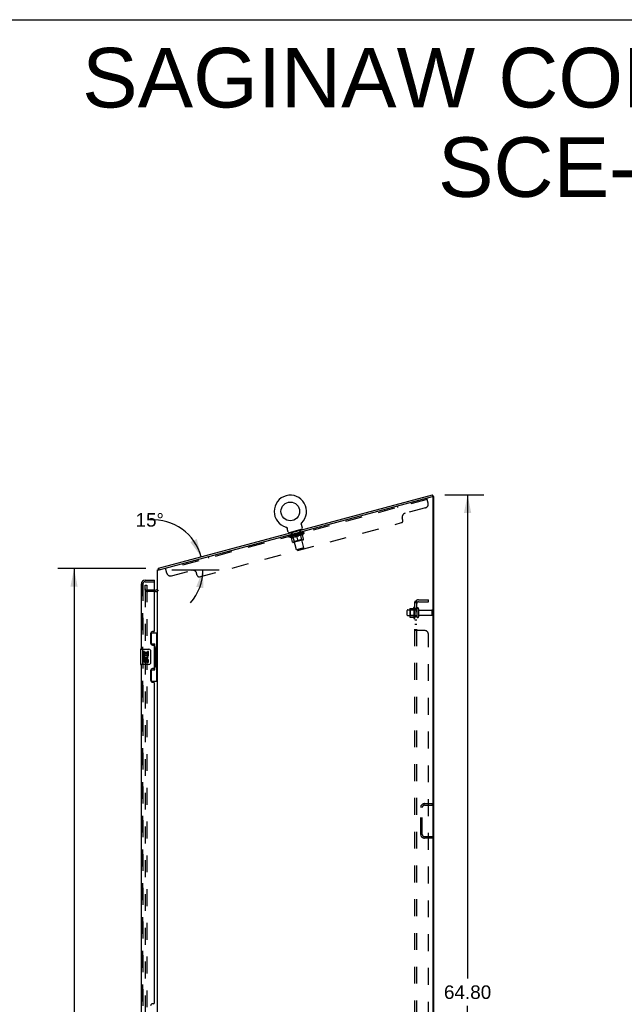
# Model space of a CAD drawing. Header units: inches. Extents: x 0 to 200, y 0 to 129.
# Tile 81 of 82: x 96 to 135, y 65 to 129. Entities that reach past the tile are written whole.
import ezdxf

# ---------------------------------------------------------------- set-up
doc = ezdxf.new("R2010")
doc.units = ezdxf.units.IN
doc.header["$LTSCALE"] = 11
doc.header["$MEASUREMENT"] = 0
doc.linetypes.add('HIDDEN', pattern=[0.2, 0.1, -0.1])
doc.layers.get('0').update_dxf_attribs({"linetype": 'CONTINUOUS'})
for name, color, linetype in [('DEFAULT_2', 8, 'HIDDEN'), ('DIMENSIONS', 7, 'CONTINUOUS'), ('LEFT_DOOR_ASSEMBLY', 7, 'CONTINUOUS'), ('RIGHT_DOOR_ASSEMBLY', 7, 'CONTINUOUS'), ('SUBPANEL', 7, 'CONTINUOUS')]:
    doc.layers.add(name, color=color, linetype=linetype)
doc.styles.get("Standard").update_dxf_attribs({"font": 'arial.ttf'})
doc.dimstyles.new('DIMSTYLE_1', dxfattribs={"dimtxt": 0.882353, "dimasz": 1.176471, "dimexe": 0.09, "dimexo": 0.07, "dimgap": 0.0375, "dimtad": 0, "dimtih": 1, "dimtoh": 1, "dimzin": 4, "dimdsep": 46, "dimtxsty": 'Standard', "dimblk": '_FILLED', "dimblk1": '_FILLED', "dimblk2": '_FILLED', "dimcen": 0.09, "dimazin": 1, "dimtfac": 1, "dimtdec": 3, "dimtofl": 0, "dimtmove": 0, "dimatfit": 3, "dimldrblk": '_FILLED', "dimfxl": 0, "dimtolj": 1, "dimtzin": 4, "dimarcsym": 0})
doc.dimstyles.new('DIMSTYLE_2', dxfattribs={"dimtxt": 0.882353, "dimasz": 1.176471, "dimexe": 0.09, "dimexo": 0.07, "dimgap": 0.0375, "dimtad": 0, "dimtih": 1, "dimtoh": 1, "dimdec": 0, "dimzin": 4, "dimdsep": 46, "dimtxsty": 'Standard', "dimblk": '_FILLED', "dimblk1": '_FILLED', "dimblk2": '_FILLED', "dimcen": 0.09, "dimadec": 0, "dimazin": 1, "dimtfac": 1, "dimtdec": 3, "dimtofl": 0, "dimtmove": 0, "dimatfit": 3, "dimldrblk": '_FILLED', "dimfxl": 0, "dimtolj": 1, "dimtzin": 4, "dimarcsym": 0})

# ---------------------------------------------------------------- blocks, each defined once
blk = doc.blocks.new('_FILLED')
at = {"color": 0, "linetype": 'ByBlock'}
blk.add_solid([(0, 0), (-1, 0.2), (-1, -0.2)], dxfattribs=at)
blk = doc.blocks.new('*D5')
at = {"layer": 'DIMENSIONS', "color": 2, "linetype": 'Continuous'}
for p, q in [((123.702, 98.445), (126.246, 98.445)), ((125.187, 98.445), (125.187, 66.925)), ((125.187, 33.641), (125.187, 65.16)), ((123.756, 33.641), (126.246, 33.641))]:
    blk.add_line(p, q, dxfattribs=at)
at = {"layer": 'DIMENSIONS', "color": 2, "linetype": 'Continuous', "xscale": 1.1764705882, "yscale": 1.1764705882, "zscale": 1.1764705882}
for p, rotation in [((125.187, 98.445), 90), ((125.187, 33.641), 270)]:
    blk.add_blockref('_FILLED', p, dxfattribs=dict(at, rotation=rotation))
at = {"layer": 'DIMENSIONS', "color": 2, "linetype": 'Continuous', "insert": (125.187, 66.484), "char_height": 0.8824, "width": 3.08332, "attachment_point": 2, "line_spacing_factor": 0.9}
blk.add_mtext('64.80', dxfattribs=at)
blk = doc.blocks.new('*D6')
at = {"layer": 'DIMENSIONS', "color": 2, "linetype": 'Continuous'}
for p, q in [((104.218, 93.64), (98.481, 93.64)), ((99.54, 93.64), (99.54, 64.523)), ((99.54, 33.641), (99.54, 62.758)), ((104.368, 33.641), (98.481, 33.641))]:
    blk.add_line(p, q, dxfattribs=at)
at = {"layer": 'DIMENSIONS', "color": 2, "linetype": 'Continuous', "xscale": 1.1764705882, "yscale": 1.1764705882, "zscale": 1.1764705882}
for p, rotation in [((99.54, 93.64), 90), ((99.54, 33.641), 270)]:
    blk.add_blockref('_FILLED', p, dxfattribs=dict(at, rotation=rotation))
at = {"layer": 'DIMENSIONS', "color": 2, "linetype": 'Continuous', "insert": (99.54, 64.082), "char_height": 0.8824, "width": 3.08332, "attachment_point": 2, "line_spacing_factor": 0.9}
blk.add_mtext('60.00', dxfattribs=at)
blk = doc.blocks.new('*D10')
at = {"layer": 'DIMENSIONS', "color": 2, "linetype": 'Continuous'}
blk.add_line((105.912, 93.57), (109.002, 93.57), dxfattribs=at)
for start, end in [(15, 93.87754), (318.59782, 360)]:
    blk.add_arc((104.687, 93.57), 3.256, start, end, dxfattribs=at)
for points in [[(107.116, 95.376), (107.832, 94.413), (107.541, 95.577)], [(107.963, 92.371), (107.943, 93.57), (107.5, 92.455)]]:
    blk.add_solid(points, dxfattribs=at)
at = {"layer": 'DIMENSIONS', "color": 2, "linetype": 'Continuous', "insert": (104.467, 97.26), "char_height": 0.88235, "width": 1.95933, "attachment_point": 2, "line_spacing_factor": 0.9}
blk.add_mtext('15\\fgdt;{\\fgdt;~}', dxfattribs=at)

msp = doc.modelspace()

# ---------------------------------------------------------------- linework, layer by layer
at = {"color": 7, "linetype": 'Continuous'}
for p, q in [((0, 129.412), (200, 129.412)), ((105.05, 93.668), (122.908, 98.453)), ((122.935, 98.352), (122.908, 98.453)), ((122.985, 98.338), (122.917, 98.338)), ((113.351, 96.354), (113.351, 96.354)), ((113.351, 96.354), (113.355, 96.353)), ((113.355, 96.353), (113.359, 96.352)), ((113.359, 96.352), (113.363, 96.35)), ((113.363, 96.35), (113.367, 96.349)), ((113.367, 96.349), (113.371, 96.347)), ((113.371, 96.347), (113.375, 96.345)), ((113.375, 96.345), (113.379, 96.343)), ((113.379, 96.343), (113.383, 96.341)), ((113.383, 96.341), (113.386, 96.338)), ((113.386, 96.338), (113.39, 96.336)), ((113.39, 96.336), (113.393, 96.333)), ((113.393, 96.333), (113.397, 96.33)), ((113.397, 96.331), (113.4, 96.328)), ((113.4, 96.328), (113.403, 96.325)), ((113.403, 96.325), (113.406, 96.322)), ((113.406, 96.322), (113.409, 96.319)), ((113.409, 96.319), (113.412, 96.315)), ((113.412, 96.315), (113.415, 96.312)), ((113.415, 96.312), (113.418, 96.309)), ((113.418, 96.309), (113.42, 96.305)), ((113.42, 96.305), (113.423, 96.301)), ((113.423, 96.301), (113.425, 96.298)), ((113.425, 96.298), (113.427, 96.294)), ((113.427, 96.294), (113.429, 96.29)), ((113.436, 96.274), (113.437, 96.27)), ((113.437, 96.27), (113.438, 96.266)), ((113.503, 96.026), (113.438, 96.266)), ((114.351, 96.546), (114.352, 96.55)), ((114.351, 96.542), (114.351, 96.546)), ((114.352, 96.537), (114.351, 96.542)), ((114.352, 96.559), (114.353, 96.563)), ((114.352, 96.555), (114.352, 96.559)), ((114.352, 96.55), (114.352, 96.555)), ((114.352, 96.533), (114.352, 96.537)), ((114.353, 96.563), (114.354, 96.568)), ((114.354, 96.572), (114.355, 96.576)), ((114.354, 96.568), (114.354, 96.572)), ((114.355, 96.576), (114.357, 96.58)), ((114.42, 96.272), (114.356, 96.512)), ((114.357, 96.58), (114.358, 96.584)), ((114.358, 96.584), (114.359, 96.588)), ((114.359, 96.588), (114.361, 96.592)), ((114.361, 96.592), (114.363, 96.596)), ((114.363, 96.596), (114.365, 96.6)), ((114.365, 96.6), (114.367, 96.604)), ((114.367, 96.604), (114.369, 96.608)), ((114.369, 96.608), (114.371, 96.612)), ((114.371, 96.612), (114.373, 96.615)), ((114.373, 96.615), (114.376, 96.619)), ((114.376, 96.619), (114.379, 96.622)), ((114.378, 96.622), (114.381, 96.626)), ((114.381, 96.626), (114.384, 96.629)), ((114.381, 96.626), (114.383, 96.627)), ((114.384, 96.629), (114.387, 96.632)), ((114.387, 96.632), (114.387, 96.632)), ((114.399, 96.204), (113.554, 95.977)), ((113.554, 95.977), (113.562, 95.948)), ((114.399, 96.204), (114.407, 96.175)), ((105.035, 93.611), (105.073, 93.582)), ((105.05, 93.668), (105.076, 93.57)), ((104.781, 92.245), (104.842, 92.245))]:
    msp.add_line(p, q, dxfattribs=at)
at = {"color": 3, "linetype": 'Continuous'}
for p, q in [((105.089, 93.57), (122.893, 98.341)), ((122.935, 98.352), (122.903, 98.344)), ((122.933, 33.807), (122.933, 98.311)), ((122.985, 33.745), (122.985, 98.338)), ((104.985, 33.745), (104.985, 93.57)), ((104.985, 93.57), (105.089, 93.57))]:
    msp.add_line(p, q, dxfattribs=at)
at = {"color": 7, "linetype": 'Continuous'}
for points in [[(113.429, 96.29), (113.431, 96.286), (113.433, 96.282), (113.434, 96.278), (113.436, 96.274), (113.437, 96.27)], [(114.355, 96.516), (114.354, 96.52), (114.353, 96.524), (114.352, 96.529), (114.352, 96.533)], [(114.356, 96.512), (114.355, 96.516), (114.354, 96.52), (114.353, 96.524), (114.352, 96.529), (114.352, 96.533)], [(105.035, 93.611), (105.037, 93.613), (105.038, 93.615), (105.039, 93.617), (105.039, 93.62), (105.04, 93.623), (105.041, 93.626), (105.041, 93.629), (105.041, 93.632), (105.042, 93.636), (105.042, 93.639)], [(105.042, 93.639), (105.042, 93.645), (105.042, 93.648), (105.042, 93.651), (105.043, 93.654), (105.043, 93.656), (105.044, 93.659), (105.044, 93.661), (105.045, 93.663), (105.046, 93.665), (105.047, 93.666), (105.048, 93.667), (105.049, 93.667), (105.05, 93.668)]]:
    msp.add_lwpolyline(points, dxfattribs=at)
msp.add_circle((113.634, 97.37), 0.609, dxfattribs=at)
for centre, radius, start, end in [((113.634, 97.37), 1.054, 315.39933, 254.60066), ((114.362, 96.256), 0.06, 285, 15), ((113.56, 96.041), 0.06, 195, 285), ((105.231, 93.461), 0.246, 142.60593, 153.65775), ((104.842, 92.387), 0.142, 270, 360)]:
    msp.add_arc(centre, radius, start, end, dxfattribs=at)
at = {"color": 3, "linetype": 'Continuous'}
msp.add_arc((122.901, 98.311), 0.0312, 0, 105, dxfattribs=at)
at = {"layer": 'DEFAULT_2', "color": 8, "linetype": 'HIDDEN'}
for p, q in [((122.613, 97.909), (122.524, 98.242)), ((122.551, 98.142), (105.526, 93.58)), ((120.592, 97.724), (120.619, 97.624)), ((122.436, 97.603), (121.108, 97.247)), ((119.747, 97.498), (119.774, 97.398)), ((120.971, 96.791), (120.931, 96.941)), ((107.722, 93.111), (120.883, 96.638)), ((113.351, 96.354), (113.351, 96.354)), ((113.357, 96.352), (113.359, 96.352)), ((113.558, 95.699), (113.548, 95.735)), ((113.557, 95.731), (113.556, 95.737)), ((114.536, 95.961), (113.558, 95.699)), ((113.704, 95.645), (113.558, 95.699)), ((113.564, 95.731), (114.514, 95.985)), ((113.564, 95.731), (113.564, 95.733)), ((113.571, 95.733), (113.571, 95.735)), ((113.572, 95.733), (113.571, 95.735)), ((113.579, 95.737), (113.578, 95.743)), ((113.616, 95.748), (113.589, 95.848)), ((113.592, 95.738), (113.592, 95.741)), ((113.594, 95.739), (113.593, 95.741)), ((113.615, 95.747), (113.614, 95.752)), ((113.627, 95.747), (113.626, 95.75)), ((113.629, 95.748), (113.628, 95.751)), ((113.786, 95.793), (113.631, 95.751)), ((113.664, 95.76), (113.663, 95.765)), ((113.666, 95.758), (113.665, 95.76)), ((113.666, 95.758), (113.666, 95.76)), ((113.669, 95.759), (113.668, 95.761)), ((113.674, 95.76), (113.673, 95.763)), ((113.674, 95.76), (113.674, 95.762)), ((113.677, 95.761), (113.676, 95.763)), ((113.679, 95.762), (113.679, 95.765)), ((113.701, 95.924), (113.68, 96.001)), ((113.683, 95.762), (113.682, 95.765)), ((113.694, 95.765), (113.693, 95.768)), ((113.787, 95.367), (113.703, 95.681)), ((113.704, 95.645), (113.712, 95.648)), ((113.708, 95.769), (113.707, 95.774)), ((113.708, 95.769), (113.707, 95.771)), ((113.77, 95.932), (113.713, 95.916)), ((113.724, 95.776), (113.723, 95.781)), ((113.724, 95.773), (113.723, 95.776)), ((113.724, 95.773), (113.723, 95.776)), ((113.732, 95.776), (113.732, 95.778)), ((113.735, 96.026), (113.743, 95.997)), ((113.736, 95.777), (113.735, 95.779)), ((113.743, 95.779), (113.742, 95.781)), ((113.751, 95.781), (113.75, 95.786)), ((113.763, 95.784), (113.763, 95.786)), ((114.044, 94.877), (113.765, 95.92)), ((113.766, 95.785), (113.765, 95.787)), ((113.787, 95.79), (113.786, 95.793)), ((113.838, 95.807), (113.79, 95.794)), ((113.794, 95.795), (113.793, 95.8)), ((113.8, 95.794), (113.799, 95.796)), ((113.804, 95.795), (113.803, 95.797)), ((113.903, 95.401), (113.806, 95.763)), ((113.808, 95.796), (113.807, 95.803)), ((113.811, 95.797), (113.811, 95.799)), ((113.82, 95.799), (113.819, 95.802)), ((113.961, 95.714), (113.822, 95.677)), ((113.839, 95.804), (113.838, 95.807)), ((113.896, 95.822), (113.85, 95.81)), ((113.866, 95.812), (113.866, 95.814)), ((113.871, 95.816), (113.87, 95.821)), ((113.875, 95.814), (113.874, 95.816)), ((113.877, 95.814), (113.875, 95.822)), ((113.879, 95.815), (113.878, 95.818)), ((113.885, 95.817), (113.884, 95.819)), ((113.896, 95.82), (113.896, 95.822)), ((113.958, 95.839), (113.916, 95.827)), ((113.927, 95.828), (113.926, 95.83)), ((113.95, 95.837), (114.037, 95.866)), ((113.954, 95.838), (113.952, 95.843)), ((113.953, 95.843), (113.952, 95.843)), ((113.954, 95.838), (113.953, 95.843)), ((113.955, 95.835), (113.954, 95.838)), ((113.958, 95.836), (113.957, 95.839)), ((113.959, 95.836), (113.958, 95.839)), ((113.959, 95.836), (113.958, 95.839)), ((114.022, 95.856), (113.985, 95.846)), ((113.99, 95.845), (113.99, 95.847)), ((114.023, 95.854), (114.023, 95.856)), ((114.037, 95.86), (114.036, 95.86)), ((114.037, 95.857), (114.036, 95.86)), ((114.039, 95.861), (114.037, 95.866)), ((114.037, 95.857), (114.037, 95.86)), ((114.041, 95.858), (114.04, 95.861)), ((114.04, 95.861), (114.041, 95.861)), ((114.041, 95.859), (114.041, 95.861)), ((114.042, 95.861), (114.092, 95.875)), ((114.055, 95.862), (114.055, 95.865)), ((114.153, 95.435), (114.061, 95.777)), ((114.066, 95.872), (114.127, 95.884)), ((114.067, 95.868), (114.066, 95.872)), ((114.083, 95.872), (114.083, 95.875)), ((114.088, 95.871), (114.088, 95.873)), ((114.119, 95.882), (114.161, 95.893)), ((114.12, 95.88), (114.119, 95.882)), ((114.12, 95.88), (114.119, 95.882)), ((114.121, 95.88), (114.12, 95.883)), ((114.122, 95.888), (114.122, 95.888)), ((114.123, 95.883), (114.122, 95.888)), ((114.123, 95.883), (114.122, 95.888)), ((114.124, 95.881), (114.123, 95.883)), ((114.152, 95.888), (114.151, 95.89)), ((114.318, 95.81), (114.179, 95.773)), ((114.181, 95.899), (114.227, 95.911)), ((114.182, 95.896), (114.181, 95.899)), ((114.194, 95.899), (114.193, 95.902)), ((114.2, 95.901), (114.199, 95.904)), ((114.202, 95.902), (114.2, 95.909)), ((114.204, 95.902), (114.203, 95.905)), ((114.206, 95.905), (114.204, 95.91)), ((114.212, 95.904), (114.211, 95.907)), ((114.218, 96.155), (114.226, 96.126)), ((114.293, 96.072), (114.235, 96.056)), ((114.239, 95.914), (114.287, 95.927)), ((114.24, 95.912), (114.239, 95.914)), ((114.525, 95.006), (114.246, 96.049)), ((114.259, 95.917), (114.258, 95.919)), ((114.267, 95.919), (114.266, 95.921)), ((114.27, 95.92), (114.268, 95.926)), ((114.275, 95.921), (114.274, 95.924)), ((114.278, 95.922), (114.278, 95.925)), ((114.3, 96.084), (114.279, 96.161)), ((114.283, 95.926), (114.282, 95.931)), ((114.386, 95.53), (114.289, 95.892)), ((114.291, 95.928), (114.446, 95.97)), ((114.292, 95.926), (114.291, 95.928)), ((114.313, 95.931), (114.312, 95.934)), ((114.315, 95.932), (114.314, 95.934)), ((114.327, 95.935), (114.325, 95.941)), ((114.336, 95.937), (114.335, 95.94)), ((114.343, 95.939), (114.342, 95.942)), ((114.346, 95.94), (114.345, 95.943)), ((114.353, 95.945), (114.351, 95.95)), ((114.355, 95.942), (114.354, 95.945)), ((114.355, 95.942), (114.354, 95.945)), ((114.37, 95.947), (114.369, 95.951)), ((114.371, 95.947), (114.37, 95.949)), ((114.385, 95.951), (114.384, 95.953)), ((114.396, 95.953), (114.395, 95.956)), ((114.399, 95.954), (114.398, 95.957)), ((114.402, 95.955), (114.401, 95.958)), ((114.404, 95.956), (114.404, 95.958)), ((114.404, 95.956), (114.404, 95.958)), ((114.41, 95.957), (114.409, 95.96)), ((114.413, 95.961), (114.412, 95.966)), ((114.412, 95.958), (114.412, 95.96)), ((114.413, 95.958), (114.412, 95.96)), ((114.503, 95.559), (114.419, 95.873)), ((114.428, 95.839), (114.436, 95.841)), ((114.461, 95.974), (114.434, 96.075)), ((114.436, 95.841), (114.536, 95.961)), ((114.449, 95.968), (114.449, 95.97)), ((114.451, 95.968), (114.451, 95.971)), ((114.462, 95.974), (114.461, 95.979)), ((114.485, 95.977), (114.484, 95.98)), ((114.486, 95.978), (114.485, 95.98)), ((114.498, 95.984), (114.497, 95.989)), ((114.506, 95.983), (114.506, 95.986)), ((114.507, 95.983), (114.507, 95.986)), ((114.514, 95.985), (114.513, 95.988)), ((114.52, 95.99), (114.519, 95.995)), ((114.536, 95.961), (114.526, 95.997)), ((114.482, 95.523), (113.823, 95.346)), ((113.903, 95.401), (113.88, 95.362)), ((114.386, 95.53), (113.903, 95.401)), ((114.525, 95.006), (114.044, 94.877)), ((114.386, 95.53), (114.425, 95.508)), ((114.483, 94.932), (114.525, 95.006)), ((108.276, 94.425), (108.303, 94.324)), ((114.118, 94.834), (114.044, 94.877)), ((114.118, 94.834), (114.483, 94.932)), ((105.589, 93.347), (105.499, 93.68)), ((107.431, 94.198), (107.458, 94.098)), ((105.895, 93.17), (107.223, 93.526)), ((107.569, 93.2), (107.529, 93.35)), ((104.172, 92.369), (104.172, 92.557)), ((104.172, 92.557), (104.276, 92.557)), ((104.276, 92.557), (104.276, 34.724)), ((104.172, 92.327), (104.172, 92.369)), ((104.172, 92.236), (104.172, 92.327)), ((104.172, 92.236), (104.172, 35.115)), ((104.781, 92.245), (104.358, 92.245)), ((104.842, 92.141), (104.358, 92.141)), ((121.686, 91.121), (121.686, 90.41)), ((121.256, 90.613), (121.256, 90.919)), ((121.286, 90.949), (121.881, 90.949)), ((121.286, 90.583), (121.881, 90.583)), ((121.42, 91.021), (121.42, 90.51)), ((121.44, 90.949), (121.42, 90.969)), ((121.44, 90.582), (121.42, 90.562)), ((121.43, 91.043), (121.658, 91.043)), ((121.43, 90.488), (121.658, 90.488)), ((121.44, 90.949), (121.44, 90.582)), ((121.736, 90.949), (121.44, 90.949)), ((121.736, 90.582), (121.44, 90.582)), ((121.736, 90.949), (121.756, 90.969)), ((121.736, 90.949), (121.736, 90.582)), ((121.736, 90.582), (121.756, 90.562)), ((121.756, 91.1), (121.756, 90.431)), ((121.881, 91.03), (121.881, 90.501)), ((121.987, 91.03), (121.987, 90.501)), ((122.049, 90.932), (122.851, 90.932)), ((122.049, 90.6), (122.851, 90.6)), ((122.881, 90.63), (122.881, 90.902)), ((122.377, 78.328), (122.881, 78.328)), ((122.881, 78.328), (122.881, 78.224)), ((122.131, 76.325), (122.131, 78.082)), ((122.235, 76.325), (122.235, 78.082)), ((122.377, 78.224), (122.881, 78.224)), ((122.377, 76.182), (122.881, 76.182)), ((122.881, 76.078), (122.377, 76.078)), ((122.881, 76.078), (122.881, 76.182))]:
    msp.add_line(p, q, dxfattribs=at)
for points in [[(113.703, 95.681), (113.725, 95.679), (113.746, 95.677), (113.767, 95.676), (113.788, 95.676), (113.808, 95.677), (113.828, 95.679)], [(113.822, 95.677), (113.803, 95.676), (113.784, 95.675), (113.764, 95.675), (113.744, 95.676), (113.724, 95.678), (113.703, 95.68)], [(113.953, 95.712), (113.972, 95.721), (113.99, 95.73), (114.007, 95.741), (114.025, 95.752), (114.043, 95.764), (114.061, 95.777)], [(114.061, 95.776), (114.044, 95.764), (114.028, 95.752), (114.011, 95.741), (113.994, 95.732), (113.978, 95.723), (113.961, 95.714)], [(114.061, 95.777), (114.083, 95.775), (114.105, 95.773), (114.126, 95.772), (114.146, 95.772), (114.167, 95.773), (114.186, 95.775)], [(114.179, 95.773), (114.16, 95.771), (114.141, 95.771), (114.122, 95.771), (114.102, 95.772), (114.082, 95.774), (114.061, 95.776)], [(114.312, 95.808), (114.33, 95.817), (114.348, 95.826), (114.366, 95.837), (114.383, 95.848), (114.401, 95.86), (114.419, 95.873)], [(114.419, 95.872), (114.402, 95.86), (114.385, 95.848), (114.368, 95.837), (114.352, 95.827), (114.335, 95.818), (114.318, 95.81)]]:
    msp.add_lwpolyline(points, dxfattribs=at)
for centre, radius, start, end in [((122.372, 97.844), 0.25, 285, 15), ((121.173, 97.005), 0.25, 105, 195), ((120.851, 96.759), 0.125, 285, 15), ((113.67, 95.998), 0.01, 15, 105), ((113.71, 95.926), 0.01, 195, 285), ((113.755, 95.917), 0.01, 15, 105), ((113.775, 95.754), 0.0318, 15, 105), ((114.255, 96.051), 0.01, 105, 195), ((114.289, 96.164), 0.01, 105, 195), ((114.32, 95.9), 0.0318, 105, 195), ((114.29, 96.081), 0.01, 285, 15), ((113.816, 95.375), 0.0296, 195, 285), ((114.474, 95.551), 0.0296, 285, 15), ((105.83, 93.412), 0.25, 195, 285), ((107.288, 93.285), 0.25, 15, 105), ((107.69, 93.232), 0.125, 195, 285), ((104.358, 92.327), 0.186, 180, 270), ((104.358, 92.327), 0.0823, 180, 270), ((104.842, 92.387), 0.246, 270, 322.75862), ((122.286, 90.766), 0.698, 149.33687, 156.03207), ((121.717, 91.1), 0.0384, 0, 145.55034), ((121.286, 90.919), 0.03, 90, 180.00001), ((121.286, 90.613), 0.03, 179.99999, 270), ((121.43, 91.033), 0.01, 90, 174.80617), ((121.561, 91.021), 0.141, 174.79195, 180), ((121.561, 90.51), 0.141, 180, 185.20805), ((121.43, 90.498), 0.01, 185.19383, 270), ((121.639, 91.053), 0.01, 270, 336.03207), ((121.639, 90.478), 0.01, 23.96793, 90), ((122.286, 90.766), 0.698, 203.96793, 210.66313), ((121.934, 91.03), 0.053, 0, 180), ((121.934, 90.501), 0.053, 180, 360), ((122.049, 90.994), 0.0625, 180, 270), ((122.049, 90.537), 0.0625, 90, 180), ((122.851, 90.902), 0.03, 360, 90), ((122.851, 90.63), 0.03, 270, 0), ((121.717, 90.431), 0.0384, 214.44966, 360), ((122.377, 78.082), 0.246, 90, 180), ((122.377, 78.082), 0.142, 90, 180), ((122.377, 76.325), 0.246, 180, 270), ((122.377, 76.325), 0.142, 180, 270)]:
    msp.add_arc(centre, radius, start, end, dxfattribs=at)
for centre, major_axis, ratio, start_param, end_param in [((113.535, 95.721), (0.153, 0.041), 0.060556, 0.430652, 1.470503), ((114.037, 95.866), (0.489, 0.131), 0.060556, 3.141593, 3.316126), ((114.037, 95.866), (0.488, 0.136), 0.05963, 2.96643, 3.140963), ((113.537, 95.716), (0.153, 0.043), 0.05963, 1.376596, 1.469874), ((113.569, 95.73), (0.153, 0.039), 0.05963, 0.605815, 1.645666), ((113.517, 95.716), (0.153, 0.043), 0.05963, 0.25549, 1.295341), ((114.037, 95.866), (0.49, 0.126), 0.05963, -2.96643, -2.791898), ((114.037, 95.866), (0.486, 0.141), 0.05688, 2.791345, 2.965878), ((113.571, 95.725), (0.153, 0.041), 0.060556, 1.551758, 1.645036), ((113.518, 95.711), (0.152, 0.044), 0.05688, 1.20151, 1.294789), ((113.571, 95.727), (0.126, 0.035), 0.05963, 1.065228, 1.614276), ((113.601, 95.735), (0.127, 0.034), 0.060556, 1.240391, 1.789438), ((113.556, 95.723), (0.126, 0.037), 0.05688, 0.890143, 1.43919), ((113.618, 95.743), (0.154, 0.038), 0.05688, 0.7809, 1.820751), ((113.514, 95.716), (0.152, 0.044), 0.05688, 0.080405, 1.120256), ((114.037, 95.866), (0.492, 0.121), 0.05688, -2.791345, -2.616812), ((114.037, 95.866), (0.485, 0.146), 0.052395, 2.616403, 2.790936), ((113.619, 95.738), (0.153, 0.039), 0.05963, 1.72692, 1.820198), ((113.515, 95.71), (0.152, 0.046), 0.052395, 1.026568, 1.119847), ((113.556, 95.723), (0.126, 0.038), 0.052395, 0.715201, 1.264248), ((113.644, 95.747), (0.127, 0.033), 0.05963, 1.415553, 1.9646), ((113.679, 95.76), (0.154, 0.036), 0.052395, 0.955842, 1.995693), ((113.527, 95.719), (0.152, 0.046), 0.052395, -0.094537, 0.945314), ((114.037, 95.866), (0.493, 0.116), 0.052395, -2.616403, -2.44187), ((114.037, 95.866), (0.484, 0.15), 0.046319, 2.441654, 2.616187), ((113.68, 95.755), (0.154, 0.038), 0.05688, 1.902006, 1.995284), ((113.528, 95.714), (0.151, 0.047), 0.046319, 0.851819, 0.945098), ((113.57, 95.727), (0.126, 0.039), 0.046319, 0.540452, 1.089499), ((113.699, 95.761), (0.128, 0.031), 0.05688, 1.590638, 2.139686), ((113.751, 95.779), (0.155, 0.035), 0.046319, 1.130591, 2.170442), ((113.555, 95.727), (0.151, 0.047), 0.046319, -0.269286, 0.770565), ((114.037, 95.866), (0.494, 0.112), 0.046319, -2.441654, -2.267121), ((114.037, 95.866), (0.483, 0.154), 0.038841, 2.267123, 2.441656), ((113.753, 95.774), (0.154, 0.036), 0.052395, 2.076947, 2.170226), ((113.557, 95.722), (0.151, 0.048), 0.038841, 0.677289, 0.770567), ((113.598, 95.735), (0.125, 0.04), 0.038841, 0.365921, 0.914969), ((113.764, 95.779), (0.128, 0.03), 0.052395, 1.76558, 2.314627), ((113.832, 95.801), (0.155, 0.034), 0.038841, 1.305122, 2.344973), ((114.037, 95.866), (0.495, 0.108), 0.038841, -2.267123, -2.092591), ((113.599, 95.738), (0.151, 0.048), 0.038841, -0.443817, 0.596034), ((114.037, 95.866), (0.482, 0.157), 0.030195, 2.09281, 2.267343), ((113.833, 95.796), (0.155, 0.035), 0.046319, 2.251696, 2.344975), ((113.6, 95.733), (0.151, 0.049), 0.030195, 0.502975, 0.596254), ((113.64, 95.746), (0.125, 0.041), 0.030195, 0.191608, 0.740655), ((113.838, 95.799), (0.128, 0.029), 0.046319, 1.940329, 2.489376), ((113.656, 95.754), (0.151, 0.049), 0.030195, -0.61813, 0.421721), ((113.919, 95.824), (0.155, 0.033), 0.030195, 1.479435, 2.519286), ((114.037, 95.866), (0.496, 0.105), 0.030195, -2.09281, -1.918277), ((114.037, 95.866), (0.481, 0.159), 0.020645, 1.918687, 2.09322), ((113.921, 95.819), (0.155, 0.034), 0.038841, 2.426227, 2.519505), ((113.657, 95.748), (0.151, 0.05), 0.020645, 0.328852, 0.422131), ((113.694, 95.76), (0.125, 0.041), 0.020645, 0.017485, 0.566532), ((113.917, 95.82), (0.128, 0.028), 0.038841, 2.11486, 2.663907), ((113.724, 95.772), (0.151, 0.05), 0.020645, -0.792253, 0.247598), ((114.01, 95.849), (0.155, 0.032), 0.020645, 1.653558, 2.693409), ((114.037, 95.866), (0.496, 0.103), 0.020645, -1.918687, -1.744154), ((114.037, 95.866), (0.481, 0.16), 0.010478, 1.744704, 1.919237), ((114.012, 95.843), (0.155, 0.033), 0.030195, 2.60054, 2.693819), ((113.725, 95.767), (0.151, 0.05), 0.010478, 0.154869, 0.248148), ((113.759, 95.778), (0.125, 0.042), 0.010478, 6.126688, 6.675735), ((114.001, 95.842), (0.129, 0.027), 0.030195, 2.289173, 2.83822), ((113.802, 95.793), (0.151, 0.05), 0.010478, -0.966236, -0.000846), ((114.102, 95.873), (0.155, 0.032), 0.010478, 1.827541, 2.867392), ((114.037, 95.866), (0.497, 0.102), 0.010478, 4.538481, 4.720178), ((114.103, 95.868), (0.155, 0.032), 0.020645, 2.774664, 2.867942), ((114.086, 95.865), (0.129, 0.027), 0.020645, 2.463296, 3.012344), ((113.977, 95.84), (0.151, 0.05), 0.010478, 0.274201, 1.314052), ((113.912, 95.819), (0.125, 0.042), 0.010478, -0.000483, 0.504314), ((113.889, 95.81), (0.151, 0.05), 0.010478, 0.099668, 0.192946), ((114.037, 95.866), (0.481, 0.16), 0.010478, -1.571421, -1.396888), ((114.169, 95.888), (0.129, 0.026), 0.010478, 2.637279, 3.14189), ((114.193, 95.892), (0.155, 0.032), 0.010478, 2.74231, 2.948646), ((114.069, 95.864), (0.151, 0.05), 0.020645, 0.448184, 1.488034), ((113.995, 95.841), (0.125, 0.041), 0.020645, 0.129249, 0.678296), ((113.979, 95.835), (0.151, 0.05), 0.020645, 0.273651, 0.366929), ((114.037, 95.866), (0.497, 0.102), 0.010478, 1.222355, 1.396888), ((114.277, 95.92), (0.155, 0.032), 0.010478, -3.140747, -2.175357), ((114.037, 95.866), (0.481, 0.159), 0.020645, -1.397439, -1.222906), ((114.16, 95.889), (0.151, 0.049), 0.030195, 0.622307, 1.662158), ((114.08, 95.864), (0.125, 0.041), 0.030195, 0.303372, 0.852419), ((114.355, 95.941), (0.155, 0.032), 0.020645, 2.893995, 3.933846), ((114.322, 95.928), (0.129, 0.026), 0.010478, 2.749043, 3.29809), ((114.07, 95.859), (0.151, 0.049), 0.030195, 0.447774, 0.541052), ((114.357, 95.936), (0.155, 0.032), 0.010478, 2.893445, 2.986723), ((114.037, 95.866), (0.496, 0.103), 0.020645, 1.048373, 1.222906), ((114.247, 95.912), (0.151, 0.048), 0.038841, 0.79662, 1.836471), ((114.037, 95.866), (0.482, 0.157), 0.030195, -1.223315, -1.048783), ((114.164, 95.886), (0.125, 0.04), 0.038841, 0.477686, 1.026733), ((114.387, 95.946), (0.129, 0.027), 0.020645, 2.57506, 3.124108), ((114.424, 95.959), (0.155, 0.033), 0.030195, 2.719872, 3.759723), ((114.328, 95.934), (0.151, 0.047), 0.046319, 0.971151, 2.011002), ((114.161, 95.884), (0.151, 0.048), 0.038841, 0.622087, 0.715366), ((114.425, 95.954), (0.155, 0.032), 0.020645, 2.719462, 2.812741), ((114.037, 95.866), (0.496, 0.105), 0.030195, 0.87425, 1.048783), ((114.037, 95.866), (0.483, 0.154), 0.038841, -1.049002, -0.874469), ((114.243, 95.907), (0.126, 0.039), 0.046319, 0.652216, 1.201263), ((114.4, 95.953), (0.152, 0.046), 0.052395, 1.1459, 2.185751), ((114.441, 95.96), (0.129, 0.027), 0.030195, 2.400937, 2.949985), ((114.48, 95.975), (0.155, 0.034), 0.038841, 2.545558, 3.585409), ((114.317, 95.927), (0.126, 0.038), 0.052395, 0.826965, 1.376012), ((114.249, 95.907), (0.151, 0.047), 0.046319, 0.796618, 0.889896), ((114.482, 95.969), (0.155, 0.033), 0.030195, 2.545339, 2.638617), ((114.037, 95.866), (0.495, 0.108), 0.038841, 0.699936, 0.874469), ((114.461, 95.969), (0.152, 0.044), 0.05688, 1.320842, 2.360692), ((114.037, 95.866), (0.484, 0.15), 0.046319, -0.874471, -0.699939), ((114.524, 95.986), (0.155, 0.035), 0.046319, 2.371028, 3.410879), ((114.483, 95.972), (0.128, 0.028), 0.038841, 2.226624, 2.775671), ((114.51, 95.982), (0.153, 0.043), 0.05963, 1.495927, 2.535778), ((114.383, 95.945), (0.126, 0.037), 0.05688, 1.001907, 1.550954), ((114.552, 95.994), (0.154, 0.036), 0.052395, 2.196279, 3.23613), ((114.511, 95.979), (0.128, 0.029), 0.046319, 2.052093, 2.601141), ((114.329, 95.929), (0.152, 0.046), 0.052395, 0.971367, 1.064645), ((114.544, 95.992), (0.153, 0.041), 0.060556, 1.671089, 2.71094), ((114.525, 95.981), (0.155, 0.034), 0.038841, 2.371026, 2.464304), ((114.566, 95.997), (0.154, 0.038), 0.05688, 2.021337, 3.061188), ((114.037, 95.866), (0.494, 0.112), 0.046319, 0.525406, 0.699939), ((114.037, 95.866), (0.485, 0.146), 0.052395, -0.699723, -0.52519), ((114.563, 95.997), (0.153, 0.039), 0.05963, 1.846251, 2.886102), ((114.437, 95.959), (0.126, 0.035), 0.05963, 1.176993, 1.72604), ((114.526, 95.983), (0.128, 0.03), 0.052395, 1.877344, 2.426392), ((114.48, 95.971), (0.127, 0.034), 0.060556, 1.352155, 1.901202), ((114.525, 95.983), (0.128, 0.031), 0.05688, 1.702402, 2.25145), ((114.51, 95.979), (0.127, 0.033), 0.05963, 1.527317, 2.076364), ((114.402, 95.948), (0.152, 0.044), 0.05688, 1.146309, 1.239587), ((114.554, 95.989), (0.155, 0.035), 0.046319, 2.196495, 2.289773), ((114.037, 95.866), (0.493, 0.116), 0.052395, 0.350657, 0.52519), ((114.037, 95.866), (0.486, 0.141), 0.05688, -0.524781, -0.350248), ((114.463, 95.964), (0.153, 0.043), 0.05963, 1.321394, 1.414673), ((114.567, 95.992), (0.154, 0.036), 0.052395, 2.021746, 2.115024), ((114.037, 95.866), (0.492, 0.121), 0.05688, 0.175715, 0.350248), ((114.037, 95.866), (0.488, 0.136), 0.05963, -0.349695, -0.175162), ((114.511, 95.977), (0.153, 0.041), 0.060556, 1.496556, 1.589835), ((114.564, 95.991), (0.154, 0.038), 0.05688, 1.846804, 1.940083), ((114.545, 95.986), (0.153, 0.039), 0.05963, 1.671719, 1.764997), ((114.037, 95.866), (0.49, 0.126), 0.05963, 0.000629, 0.175162), ((114.037, 95.866), (0.489, 0.131), 0.060556, -0.174533, 0)]:
    msp.add_ellipse(centre, major_axis=major_axis, ratio=ratio, start_param=start_param, end_param=end_param, dxfattribs=at)
at = {"layer": 'LEFT_DOOR_ASSEMBLY', "color": 8, "linetype": 'HIDDEN'}
for p, q in [((104.031, 34.637), (104.031, 92.644)), ((104.173, 92.787), (104.761, 92.787))]:
    msp.add_line(p, q, dxfattribs=at)
msp.add_arc((104.173, 92.644), 0.142, 90, 180, dxfattribs=at)
at = {"layer": 'RIGHT_DOOR_ASSEMBLY', "color": 3, "linetype": 'Continuous'}
for p, q in [((103.927, 88.391), (103.927, 92.644)), ((104.173, 92.891), (104.781, 92.891)), ((104.781, 89.598), (104.781, 92.767)), ((104.531, 89.408), (104.531, 88.788)), ((104.721, 89.538), (104.661, 89.538)), ((104.661, 88.658), (104.721, 88.658)), ((104.781, 87.183), (104.781, 88.598)), ((103.927, 64.141), (103.927, 87.391)), ((104.531, 86.993), (104.531, 86.373)), ((104.721, 87.123), (104.661, 87.123)), ((104.661, 86.243), (104.721, 86.243)), ((104.781, 65.348), (104.781, 86.183)), ((104.721, 65.288), (104.661, 65.288))]:
    msp.add_line(p, q, dxfattribs=at)
at = {"layer": 'RIGHT_DOOR_ASSEMBLY', "color": 8, "linetype": 'HIDDEN'}
for p, q in [((104.031, 92.644), (104.031, 34.637)), ((104.173, 92.787), (104.761, 92.787))]:
    msp.add_line(p, q, dxfattribs=at)
at = {"layer": 'RIGHT_DOOR_ASSEMBLY', "color": 7, "linetype": 'Continuous'}
for p, q in [((104.781, 92.787), (104.761, 92.787)), ((104.781, 92.787), (104.781, 92.891)), ((104.544, 89.466), (104.985, 89.466)), ((104.581, 88.686), (104.581, 89.466)), ((104.946, 88.441), (104.946, 89.466)), ((104.581, 88.731), (104.808, 88.731)), ((104.808, 87.051), (104.808, 88.731)), ((103.867, 88.376), (103.867, 87.406)), ((103.882, 88.391), (104.422, 88.391)), ((104.07, 88.236), (104.07, 88.006)), ((104.132, 88.236), (104.07, 88.236)), ((104.07, 88.006), (104.331, 88.006)), ((104.14, 87.97), (104.083, 87.995)), ((104.132, 88.069), (104.132, 88.236)), ((104.195, 88.069), (104.132, 88.069)), ((104.195, 88.205), (104.195, 88.069)), ((104.256, 88.205), (104.195, 88.205)), ((104.256, 88.069), (104.256, 88.205)), ((104.321, 88.069), (104.256, 88.069)), ((104.331, 88.006), (104.304, 87.987)), ((104.321, 88.236), (104.321, 88.069)), ((104.384, 88.236), (104.321, 88.236)), ((104.366, 88.006), (104.384, 88.006)), ((104.384, 88.006), (104.384, 88.236)), ((104.522, 88.291), (104.522, 87.491)), ((104.845, 88.491), (104.845, 88.471)), ((104.845, 88.441), (104.845, 87.341)), ((104.967, 88.441), (104.845, 88.441)), ((104.967, 87.341), (104.967, 88.441)), ((104.422, 87.391), (103.882, 87.391)), ((104.07, 87.775), (104.07, 87.639)), ((104.132, 87.775), (104.07, 87.775)), ((104.132, 87.639), (104.132, 87.775)), ((104.195, 87.681), (104.195, 87.639)), ((104.256, 87.619), (104.256, 87.688)), ((104.321, 87.681), (104.321, 87.545)), ((104.321, 87.545), (104.384, 87.545)), ((104.384, 87.545), (104.384, 87.681)), ((104.967, 87.341), (104.845, 87.341)), ((104.845, 87.31), (104.845, 87.29)), ((104.946, 86.316), (104.946, 87.341)), ((104.581, 86.316), (104.581, 87.096)), ((104.581, 87.051), (104.808, 87.051)), ((104.544, 86.316), (104.985, 86.316))]:
    msp.add_line(p, q, dxfattribs=at)
for points in [[(104.772, 88.63), (104.774, 88.633), (104.779, 88.641), (104.784, 88.649), (104.788, 88.657), (104.792, 88.664), (104.796, 88.67), (104.799, 88.676), (104.801, 88.682), (104.803, 88.687), (104.805, 88.691), (104.806, 88.696), (104.807, 88.7), (104.807, 88.703), (104.808, 88.707)], [(104.515, 88.327), (104.517, 88.321), (104.519, 88.315), (104.52, 88.309), (104.521, 88.303), (104.521, 88.297), (104.522, 88.291)], [(104.522, 87.491), (104.521, 87.484), (104.521, 87.478), (104.52, 87.472), (104.519, 87.466), (104.517, 87.46), (104.515, 87.454)], [(104.808, 87.074), (104.807, 87.078), (104.807, 87.081), (104.806, 87.085), (104.805, 87.09), (104.803, 87.094), (104.801, 87.1), (104.799, 87.105), (104.796, 87.111), (104.792, 87.117), (104.788, 87.124), (104.784, 87.132), (104.779, 87.14), (104.774, 87.148), (104.772, 87.152)]]:
    msp.add_lwpolyline(points, dxfattribs=at)
at = {"layer": 'RIGHT_DOOR_ASSEMBLY', "color": 3, "linetype": 'Continuous'}
for centre, radius, start, end in [((104.173, 92.644), 0.246, 90, 180), ((104.761, 92.767), 0.02, 0, 90), ((104.661, 89.408), 0.13, 90, 180), ((104.721, 89.598), 0.06, 270, 360), ((104.661, 88.788), 0.13, 180, 270), ((104.721, 88.598), 0.06, 0, 90), ((104.661, 86.993), 0.13, 90, 180), ((104.721, 87.183), 0.06, 270, 360), ((104.661, 86.373), 0.13, 180, 270), ((104.721, 86.183), 0.06, 0, 90), ((104.661, 65.158), 0.13, 90, 180), ((104.721, 65.348), 0.06, 270, 360)]:
    msp.add_arc(centre, radius, start, end, dxfattribs=at)
at = {"layer": 'RIGHT_DOOR_ASSEMBLY', "color": 8, "linetype": 'HIDDEN'}
msp.add_arc((104.173, 92.644), 0.142, 90, 180, dxfattribs=at)
at = {"layer": 'RIGHT_DOOR_ASSEMBLY', "color": 7, "linetype": 'Continuous'}
for centre, radius, start, end in [((103.882, 88.376), 0.015, 90, 180), ((104.227, 87.933), 0.157, 156.59665, 341.87913), ((104.227, 87.933), 0.0943, 156.59665, 35.11217), ((104.227, 87.933), 0.157, 25.73705, 27.8532), ((104.23, 87.933), 0.154, 341.41988, 26.19629), ((104.422, 88.291), 0.1, 21.20502, 90), ((103.882, 87.406), 0.015, 180, 270), ((104.164, 87.639), 0.0943, 180, 248.67039), ((104.164, 87.639), 0.0943, 248.69989, 347.43379), ((104.164, 87.639), 0.0314, 180, 0.04847), ((104.29, 87.681), 0.0943, 0, 180), ((104.29, 87.676), 0.0362, 83.42855, 161.76278), ((104.29, 87.681), 0.0314, 0, 81.22946), ((104.422, 87.491), 0.1, 270, 338.79459)]:
    msp.add_arc(centre, radius, start, end, dxfattribs=at)
for centre, start_param, end_param in [((104.74, 88.481), -1.51401, -0.699287), ((104.74, 88.481), -2.442306, -1.627583), ((104.74, 87.3), -1.51401, -0.699287), ((104.74, 87.3), -2.442306, -1.627583)]:
    msp.add_ellipse(centre, major_axis=(0, 0.18), ratio=0.579493, start_param=start_param, end_param=end_param, dxfattribs=at)
at = {"layer": 'SUBPANEL', "color": 8, "linetype": 'HIDDEN'}
for p, q in [((121.756, 35.797), (121.756, 91.484)), ((121.881, 91.484), (121.756, 91.484)), ((121.81, 91.523), (121.906, 91.443)), ((121.881, 35.797), (121.881, 91.484)), ((121.993, 91.609), (122.631, 91.609)), ((121.993, 91.484), (122.631, 91.484)), ((122.631, 91.484), (122.631, 91.609)), ((121.881, 91.016), (121.756, 91.016)), ((121.881, 90.516), (121.756, 90.516)), ((121.881, 90.287), (121.756, 90.287)), ((121.881, 90.006), (121.756, 90.006)), ((121.881, 89.645), (121.756, 89.645)), ((121.793, 89.619), (121.789, 89.62)), ((121.808, 89.611), (121.805, 89.612)), ((122.381, 89.609), (121.81, 89.609)), ((122.631, 37.922), (122.631, 89.359))]:
    msp.add_line(p, q, dxfattribs=at)
for points in [[(121.778, 91.505), (121.775, 91.503), (121.772, 91.501), (121.769, 91.5), (121.766, 91.498), (121.763, 91.497), (121.761, 91.495), (121.759, 91.493), (121.758, 91.491), (121.757, 91.489), (121.756, 91.487), (121.756, 91.486), (121.756, 91.484)], [(121.81, 91.523), (121.808, 91.521), (121.805, 91.519), (121.802, 91.517), (121.799, 91.515), (121.796, 91.513), (121.793, 91.511), (121.789, 91.509), (121.785, 91.508), (121.778, 91.505)], [(121.824, 91.484), (121.823, 91.484), (121.823, 91.484), (121.822, 91.484), (121.822, 91.484), (121.821, 91.484), (121.821, 91.484), (121.821, 91.484), (121.821, 91.484), (121.821, 91.484)], [(121.821, 91.484), (121.821, 91.484), (121.821, 91.484), (121.821, 91.484), (121.822, 91.484), (121.822, 91.484), (121.822, 91.484), (121.823, 91.484), (121.824, 91.484), (121.824, 91.484), (121.825, 91.484), (121.825, 91.484), (121.826, 91.484), (121.827, 91.484), (121.827, 91.483), (121.828, 91.483), (121.829, 91.483), (121.829, 91.483), (121.83, 91.483), (121.831, 91.483), (121.831, 91.483), (121.832, 91.482), (121.833, 91.482), (121.834, 91.482), (121.834, 91.482), (121.835, 91.482), (121.836, 91.481), (121.837, 91.481), (121.837, 91.481), (121.838, 91.481), (121.839, 91.481), (121.84, 91.48), (121.84, 91.48), (121.841, 91.48), (121.842, 91.48), (121.843, 91.479), (121.844, 91.479), (121.845, 91.479), (121.845, 91.479), (121.846, 91.478), (121.847, 91.478), (121.848, 91.478), (121.849, 91.478), (121.85, 91.477), (121.851, 91.477), (121.852, 91.477), (121.852, 91.476), (121.853, 91.476), (121.854, 91.476), (121.855, 91.475), (121.856, 91.475), (121.857, 91.475), (121.858, 91.474), (121.859, 91.474), (121.86, 91.473), (121.861, 91.473), (121.862, 91.473), (121.863, 91.472), (121.864, 91.472), (121.865, 91.471), (121.866, 91.471), (121.867, 91.471), (121.868, 91.47), (121.869, 91.47), (121.869, 91.469), (121.87, 91.469), (121.871, 91.469), (121.872, 91.468), (121.873, 91.468), (121.873, 91.468), (121.874, 91.467), (121.875, 91.467), (121.876, 91.466), (121.876, 91.466), (121.877, 91.466), (121.878, 91.465), (121.878, 91.465), (121.879, 91.465), (121.88, 91.464), (121.88, 91.464), (121.881, 91.464), (121.882, 91.463), (121.882, 91.463), (121.883, 91.463), (121.883, 91.462), (121.884, 91.462), (121.884, 91.462), (121.884, 91.461), (121.884, 91.461)], [(121.895, 91.461), (121.893, 91.463), (121.891, 91.465), (121.889, 91.467), (121.887, 91.47), (121.886, 91.472), (121.884, 91.474), (121.883, 91.477), (121.882, 91.479), (121.881, 91.481), (121.881, 91.483), (121.881, 91.484)], [(121.884, 91.461), (121.885, 91.461), (121.885, 91.461), (121.885, 91.461), (121.885, 91.461), (121.884, 91.462), (121.884, 91.462), (121.884, 91.462), (121.883, 91.462), (121.883, 91.462), (121.883, 91.463), (121.882, 91.463), (121.882, 91.464), (121.881, 91.464), (121.881, 91.464)], [(121.906, 91.443), (121.906, 91.444), (121.907, 91.445), (121.907, 91.446), (121.906, 91.447), (121.906, 91.448), (121.905, 91.449), (121.904, 91.45), (121.903, 91.452), (121.902, 91.453), (121.9, 91.455), (121.899, 91.457), (121.895, 91.461)], [(121.758, 89.638), (121.757, 89.64), (121.756, 89.642), (121.756, 89.643), (121.756, 89.645)], [(121.766, 89.631), (121.763, 89.633), (121.761, 89.635), (121.759, 89.637), (121.758, 89.638), (121.757, 89.64), (121.756, 89.642), (121.756, 89.643), (121.756, 89.645)], [(121.789, 89.62), (121.782, 89.623), (121.778, 89.625), (121.775, 89.626), (121.772, 89.628), (121.769, 89.629), (121.766, 89.631), (121.763, 89.633), (121.761, 89.635), (121.759, 89.637)], [(121.81, 89.609), (121.808, 89.611), (121.805, 89.612), (121.802, 89.614), (121.799, 89.616), (121.796, 89.617), (121.793, 89.619)], [(121.882, 89.64), (121.881, 89.642), (121.881, 89.643), (121.881, 89.645)], [(121.887, 89.634), (121.886, 89.636), (121.884, 89.637), (121.883, 89.639), (121.882, 89.64), (121.881, 89.642), (121.881, 89.643), (121.881, 89.645)], [(121.891, 89.632), (121.889, 89.633), (121.887, 89.634), (121.886, 89.636), (121.884, 89.637), (121.883, 89.639)], [(121.903, 89.622), (121.902, 89.624), (121.9, 89.625), (121.899, 89.626), (121.897, 89.628), (121.895, 89.629), (121.891, 89.632)], [(121.906, 89.609), (121.906, 89.611), (121.907, 89.613), (121.907, 89.614), (121.906, 89.616), (121.906, 89.618), (121.905, 89.619), (121.904, 89.621), (121.903, 89.622), (121.902, 89.624), (121.9, 89.625), (121.899, 89.626)], [(121.906, 89.609), (121.906, 89.611), (121.907, 89.613), (121.907, 89.614), (121.906, 89.616), (121.906, 89.618), (121.905, 89.619), (121.904, 89.621)]]:
    msp.add_lwpolyline(points, dxfattribs=at)
for centre, radius, start, end in [((121.993, 91.372), 0.237, 90, 180), ((121.993, 91.372), 0.112, 90, 180), ((122.381, 89.359), 0.25, 0, 90)]:
    msp.add_arc(centre, radius, start, end, dxfattribs=at)

# ---------------------------------------------------------------- texts
at = {"layer": 'DIMENSIONS', "color": 2, "linetype": 'Continuous', "insert": (149.182, 127.574), "char_height": 3.88235, "width": 98.05467, "attachment_point": 2, "line_spacing_factor": 0.9}
msp.add_mtext('SAGINAW CONTROL & ENGINEERING\\PSCE-60EL4818SSST', dxfattribs=at)

# ---------------------------------------------------------------- dimensions: what is measured, and where the dimension line sits
at = {"layer": 'DIMENSIONS', "color": 2, "linetype": 'Continuous'}
for base, p1, p2, angle, picture, middle in [((125.187, 98.445), (123.686, 33.641), (123.632, 98.445), 90, '*D5', (125.18, 66.038)), ((99.54, 33.641), (104.288, 93.64), (104.438, 33.641), 270, '*D6', (99.533, 63.635))]:
    dim = msp.add_linear_dim(base=base, p1=p1, p2=p2, angle=angle, dimstyle='DIMSTYLE_1', dxfattribs=at)
    dim.commit()
    dim.dimension.update_dxf_attribs({"geometry": picture, "text_midpoint": middle, "dimtype": 160})
dim = msp.add_angular_dim_2l(base=(107.9151, 93.9954), line1=((105.8096, 93.5704), (105.8421, 93.5704)), line2=((107.733, 94.3866), (107.7644, 94.395)), dimstyle='DIMSTYLE_2', dxfattribs=at)
dim.commit()
dim.dimension.update_dxf_attribs({"geometry": '*D10', "text_midpoint": (104.4666, 96.8191), "dimtype": 162})

doc.saveas('drawing.dxf')
